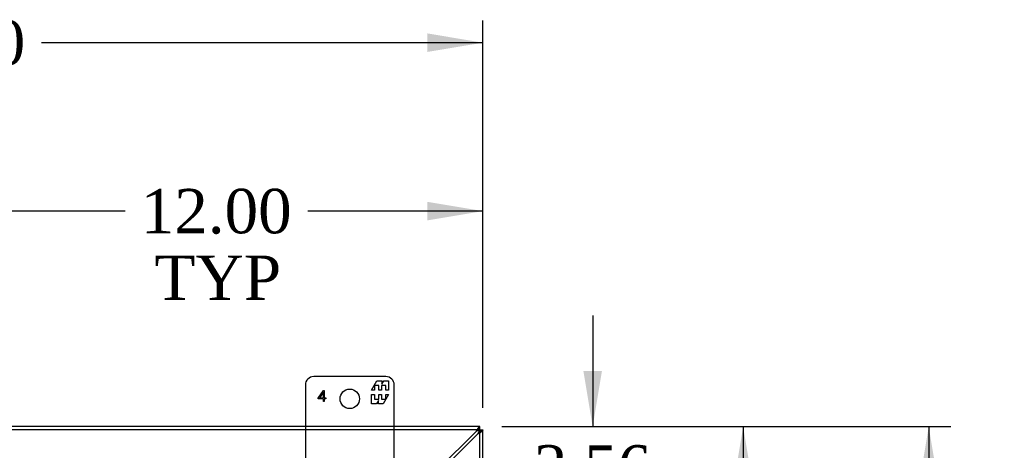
# Model space of a CAD drawing. Header units: inches. Extents: x 1 to 240, y -1 to 159.
# Tile 37 of 65: x 71 to 94, y 100 to 110. Entities that reach past the tile are written whole.
import ezdxf
from ezdxf.enums import TextEntityAlignment as Align
from ezdxf.lldxf.tags import DXFTag

# ---------------------------------------------------------------- set-up
doc = ezdxf.new("R2010")
doc.units = ezdxf.units.IN
doc.header["$MEASUREMENT"] = 0
for name, color, linetype in [('COM48573', 7, 'Continuous'), ('Default', 7, 'Continuous'), ('FET07720', 7, 'Continuous')]:
    doc.layers.add(name, color=color, linetype=linetype)
doc.styles.add('SEACAD_Times_New_Roman', font='times.ttf')
tags = doc.linetypes.add('HIDDEN2', pattern=[0.1875, 0.125, -0.0625]).pattern_tags.tags
tags[6:7] = [DXFTag(74, 4), DXFTag(75, 0), DXFTag(340, '0'), DXFTag(46, 0.0), DXFTag(50, 0.0), DXFTag(44, 0.0), DXFTag(45, 0.0)]
tags[4:5] = [DXFTag(74, 4), DXFTag(75, 0), DXFTag(340, '0'), DXFTag(46, 0.0), DXFTag(50, 0.0), DXFTag(44, 0.0), DXFTag(45, 0.0)]
doc.dimstyles.new('HAMMOND_(STH_-_240x160)', dxfattribs={"dimtxt": 1, "dimasz": 1.25, "dimexe": 0.5, "dimexo": 0.5, "dimgap": 0.25, "dimtad": 0, "dimtih": 1, "dimtoh": 1, "dimlfac": 0.125, "dimzin": 0, "dimdsep": 46, "dimtxsty": 'SEACAD_Times_New_Roman', "dimblk1": '_SE_FILLED', "dimblk2": '_SE_FILLED', "dimsah": 1, "dimcen": 0.5, "dimadec": 0, "dimazin": 0, "dimtfac": 0.8, "dimtofl": 0, "dimtmove": 0, "dimatfit": 3, "dimfxl": 1, "dimtolj": 1, "dimtzin": 0, "dimarcsym": 0})

# ---------------------------------------------------------------- blocks, each defined once
blk = doc.blocks.new('SE5')
at = {"layer": 'COM48573', "color": 7, "linetype": 'HIDDEN2'}
for p, q in [((81.724, 100.356), (69.861, 100.356)), ((81.729, 96.931), (81.729, 100.35))]:
    blk.add_line(p, q, dxfattribs=at)
at = {"layer": 'COM48573', "color": 7, "linetype": 'Continuous'}
for p, q in [((81.724, 100.428), (70.667, 100.428)), ((81.646, 100.32), (80.792, 99.466)), ((80.864, 99.444), (81.693, 100.273)), ((81.712, 100.339), (81.693, 100.32)), ((81.712, 100.339), (81.693, 100.32)), ((81.712, 100.339), (81.727, 100.354)), ((81.712, 100.339), (81.727, 100.354)), ((81.729, 100.428), (81.724, 100.428)), ((81.724, 100.356), (81.724, 100.428)), ((81.724, 100.356), (81.729, 100.356)), ((81.729, 100.356), (81.728, 100.354)), ((81.729, 100.356), (81.728, 100.354)), ((81.729, 100.356), (81.729, 100.428)), ((81.729, 100.356), (81.801, 100.356)), ((81.729, 100.356), (81.729, 100.35)), ((81.729, 100.35), (81.801, 100.35)), ((81.801, 100.35), (81.801, 100.356)), ((81.801, 97.731), (81.801, 100.35))]:
    blk.add_line(p, q, dxfattribs=at)
for centre, radius, start, end in [((82.079, 100.111), 0.48, 142.0615, 154.2057), ((81.82, 100.061), 0.312, 112.5969, 123.8057), ((81.484, 100.705), 0.48, 295.7943, 307.9385), ((81.435, 100.446), 0.312, 326.1943, 337.4031)]:
    blk.add_arc(centre, radius, start, end, dxfattribs=at)
for points, knots in [([(81.724, 100.428), (81.721, 100.428), (81.718, 100.426), (81.71, 100.418), (81.705, 100.412), (81.7, 100.406)], [0, 0, 0, 0, 0.5, 0.5, 1, 1, 1, 1]), ([(81.724, 100.356), (81.723, 100.356), (81.722, 100.356), (81.719, 100.356), (81.717, 100.355), (81.714, 100.354), (81.711, 100.353), (81.707, 100.352), (81.704, 100.35), (81.701, 100.349), (81.7, 100.349)], [0, 0, 0, 0, 0.113631, 0.230199, 0.349926, 0.472979, 0.599472, 0.729469, 0.862987, 1, 1, 1, 1]), ([(81.712, 100.339), (81.71, 100.341), (81.709, 100.343), (81.709, 100.347), (81.709, 100.348), (81.71, 100.349), (81.711, 100.35), (81.714, 100.352), (81.717, 100.353), (81.722, 100.354), (81.725, 100.354), (81.728, 100.354)], [0, 0, 0, 0, 0.25, 0.25, 0.375, 0.375, 0.5, 0.5, 0.75, 0.75, 1, 1, 1, 1]), ([(81.728, 100.354), (81.727, 100.351), (81.727, 100.349), (81.726, 100.343), (81.725, 100.341), (81.723, 100.337), (81.721, 100.336), (81.717, 100.336), (81.714, 100.337), (81.712, 100.339)], [0, 0, 0, 0, 0.25, 0.25, 0.5, 0.5, 0.75, 0.75, 1, 1, 1, 1]), ([(81.722, 100.327), (81.723, 100.328), (81.724, 100.331), (81.725, 100.334), (81.726, 100.337), (81.727, 100.341), (81.728, 100.343), (81.729, 100.346), (81.729, 100.348), (81.729, 100.35), (81.729, 100.35)], [0, 0, 0, 0, 0.137013, 0.270531, 0.400528, 0.527021, 0.650074, 0.769801, 0.886369, 1, 1, 1, 1]), ([(81.78, 100.327), (81.786, 100.332), (81.791, 100.337), (81.799, 100.345), (81.801, 100.348), (81.801, 100.35)], [0, 0, 0, 0, 0.5, 0.5, 1, 1, 1, 1])]:
    blk.add_open_spline(points, degree=3, knots=knots, dxfattribs=at)
at = {"layer": 'COM48573', "color": 7, "linetype": 'HIDDEN2'}
for points in [[(81.727, 100.354), (81.723, 100.357), (81.721, 100.36), (81.716, 100.368), (81.714, 100.372), (81.711, 100.38), (81.71, 100.383), (81.709, 100.391), (81.709, 100.394), (81.709, 100.404), (81.711, 100.41), (81.715, 100.416), (81.717, 100.418), (81.722, 100.421), (81.725, 100.423), (81.729, 100.423)], [(81.797, 100.356), (81.796, 100.352), (81.795, 100.349), (81.791, 100.344), (81.79, 100.342), (81.785, 100.339), (81.783, 100.338), (81.777, 100.336), (81.774, 100.336), (81.764, 100.335), (81.757, 100.337), (81.745, 100.341), (81.741, 100.343), (81.734, 100.347), (81.73, 100.35), (81.727, 100.354)]]:
    blk.add_open_spline(points, degree=3, knots=[0, 0, 0, 0, 0.125, 0.125, 0.25, 0.25, 0.375, 0.375, 0.5, 0.5, 0.75, 0.75, 0.875, 0.875, 1, 1, 1, 1], dxfattribs=at)
for points in [[(81.709, 100.396), (81.709, 100.379), (81.709, 100.362), (81.709, 100.345)], [(81.719, 100.336), (81.735, 100.336), (81.753, 100.336), (81.77, 100.336)]]:
    blk.add_open_spline(points, degree=3, dxfattribs=at)
at = {"layer": 'FET07720', "color": 7, "linetype": 'Continuous'}
for p, q in [((77.801, 101.366), (77.801, 100.428)), ((79.614, 101.553), (77.989, 101.553)), ((79.291, 101.248), (79.414, 101.46)), ((79.454, 101.354), (79.356, 101.354)), ((79.356, 101.354), (79.356, 101.248)), ((79.414, 101.46), (79.523, 101.46)), ((79.454, 101.248), (79.454, 101.354)), ((79.612, 101.354), (79.514, 101.354)), ((79.514, 101.354), (79.514, 101.248)), ((79.523, 101.46), (79.523, 101.382)), ((79.523, 101.382), (79.568, 101.46)), ((79.568, 101.46), (79.676, 101.46)), ((79.612, 101.248), (79.612, 101.354)), ((79.676, 101.46), (79.676, 101.248)), ((79.801, 100.428), (79.801, 101.366)), ((78.091, 101.07), (78.21, 101.241)), ((78.207, 101.202), (78.12, 101.077)), ((78.207, 101.077), (78.207, 101.202)), ((78.21, 101.241), (78.227, 101.241)), ((78.227, 101.241), (78.227, 101.077)), ((79.356, 101.248), (79.291, 101.248)), ((79.291, 100.938), (79.291, 101.15)), ((79.291, 101.15), (79.356, 101.15)), ((79.356, 101.15), (79.356, 101.045)), ((79.514, 101.248), (79.454, 101.248)), ((79.454, 101.045), (79.454, 101.15)), ((79.454, 101.15), (79.514, 101.15)), ((79.514, 101.15), (79.514, 101.045)), ((79.676, 101.15), (79.554, 100.938)), ((79.676, 101.248), (79.612, 101.248)), ((79.612, 101.045), (79.612, 101.15)), ((79.612, 101.15), (79.676, 101.15)), ((78.091, 101.056), (78.091, 101.07)), ((78.207, 101.056), (78.091, 101.056)), ((78.12, 101.077), (78.207, 101.077)), ((78.207, 100.991), (78.207, 101.056)), ((78.227, 100.991), (78.207, 100.991)), ((78.227, 101.077), (78.262, 101.077)), ((78.262, 101.056), (78.227, 101.056)), ((78.227, 101.056), (78.227, 100.991)), ((78.262, 101.077), (78.262, 101.056)), ((79.4, 100.938), (79.291, 100.938)), ((79.356, 101.045), (79.454, 101.045)), ((79.445, 101.016), (79.4, 100.938)), ((79.445, 100.938), (79.445, 101.016)), ((79.554, 100.938), (79.445, 100.938)), ((79.514, 101.045), (79.612, 101.045))]:
    blk.add_line(p, q, dxfattribs=at)
at = {"layer": 'FET07720', "color": 7, "linetype": 'HIDDEN2'}
for p, q in [((77.801, 100.428), (77.801, 99.241)), ((79.801, 99.241), (79.801, 100.428))]:
    blk.add_line(p, q, dxfattribs=at)
at = {"layer": 'FET07720', "color": 7, "linetype": 'Continuous'}
blk.add_circle((78.801, 101.053), 0.219, dxfattribs=at)
for centre, start, end in [((77.989, 101.366), 90, 180), ((79.614, 101.366), 0, 90)]:
    blk.add_arc(centre, 0.188, start, end, dxfattribs=at)
blk = doc.blocks.new('DMBLK2341')
at = {"layer": 'Default', "linetype": 'Continuous'}
for points in [[(87.87, 99.178), (87.661, 100.428), (87.453, 99.178)], [(87.87, 88.718), (87.453, 88.718), (87.661, 87.468)]]:
    blk.add_hatch(color=7, dxfattribs=at).paths.add_polyline_path(points)
at = {"layer": 'Default', "color": 7, "linetype": 'Continuous'}
for p, q in [((82.224, 100.428), (88.161, 100.428)), ((87.661, 100.428), (87.661, 94.798)), ((87.661, 93.448), (87.661, 87.468)), ((82.364, 87.468), (88.161, 87.468))]:
    blk.add_line(p, q, dxfattribs=at)
at = {"layer": 'Default', "color": 7, "linetype": 'Continuous', "style": 'SEACAD_Times_New_Roman'}
blk.add_text('12.96', height=1, dxfattribs=at).set_placement((85.955, 94.448), align=Align.TOP_LEFT)
blk = doc.blocks.new('_SE_FILLED')
at = {"color": 0}
blk.add_line((0, 0), (-1, 0), dxfattribs=at)
blk.add_solid([(0, 0), (-1, -0.1665), (-1, 0.1665), (0, 0)], dxfattribs=at)
blk = doc.blocks.new('DMBLK2346')
at = {"layer": 'Default', "linetype": 'Continuous'}
for points in [[(59.051, 109.282), (57.801, 109.073), (59.051, 108.865)], [(80.551, 109.282), (80.551, 108.865), (81.801, 109.073)]]:
    blk.add_hatch(color=7, dxfattribs=at).paths.add_polyline_path(points)
at = {"layer": 'Default', "color": 7, "linetype": 'Continuous'}
for p, q in [((57.801, 100.85), (57.801, 109.573)), ((81.801, 100.85), (81.801, 109.573)), ((67.745, 109.073), (57.801, 109.073)), ((81.801, 109.073), (71.858, 109.073))]:
    blk.add_line(p, q, dxfattribs=at)
at = {"layer": 'Default', "color": 7, "linetype": 'Continuous', "style": 'SEACAD_Times_New_Roman'}
blk.add_text('24.00', height=1, dxfattribs=at).set_placement((68.095, 109.573), align=Align.TOP_LEFT)
blk = doc.blocks.new('DMBLK2350')
at = {"layer": 'Default', "linetype": 'Continuous'}
for points in [[(92.049, 99.178), (91.84, 100.428), (91.632, 99.178)], [(92.049, 83.678), (91.632, 83.678), (91.84, 82.428)]]:
    blk.add_hatch(color=7, dxfattribs=at).paths.add_polyline_path(points)
at = {"layer": 'Default', "color": 7, "linetype": 'Continuous'}
for p, q in [((82.224, 100.428), (92.34, 100.428)), ((91.84, 100.428), (91.84, 92.278)), ((91.84, 90.928), (91.84, 82.428)), ((82.34, 82.428), (92.34, 82.428))]:
    blk.add_line(p, q, dxfattribs=at)
at = {"layer": 'Default', "color": 7, "linetype": 'Continuous', "style": 'SEACAD_Times_New_Roman'}
blk.add_text('18.00', height=1, dxfattribs=at).set_placement((90.134, 91.928), align=Align.TOP_LEFT)
blk = doc.blocks.new('DMBLK2351')
at = {"layer": 'Default', "linetype": 'Continuous'}
for points in [[(71.051, 105.489), (69.801, 105.281), (71.051, 105.072)], [(80.551, 105.489), (80.551, 105.072), (81.801, 105.281)]]:
    blk.add_hatch(color=7, dxfattribs=at).paths.add_polyline_path(points)
at = {"layer": 'Default', "color": 7, "linetype": 'Continuous'}
for p, q in [((69.801, 100.967), (69.801, 105.781)), ((81.801, 100.85), (81.801, 105.781)), ((73.745, 105.281), (69.801, 105.281)), ((81.801, 105.281), (77.858, 105.281))]:
    blk.add_line(p, q, dxfattribs=at)
at = {"layer": 'Default', "color": 7, "linetype": 'Continuous', "style": 'SEACAD_Times_New_Roman'}
for s, p in [('12.00', (74.095, 105.781)), ('TYP', (74.403, 104.281))]:
    blk.add_text(s, height=1, dxfattribs=at).set_placement(p, align=Align.TOP_LEFT)
blk = doc.blocks.new('DMBLK2369')
at = {"layer": 'Default', "linetype": 'Continuous'}
for points in [[(84.48, 101.678), (84.063, 101.678), (84.272, 100.428)], [(84.48, 95.616), (84.272, 96.866), (84.063, 95.616)]]:
    blk.add_hatch(color=7, dxfattribs=at).paths.add_polyline_path(points)
at = {"layer": 'Default', "color": 7, "linetype": 'Continuous'}
for p, q in [((84.272, 102.928), (84.272, 100.428)), ((82.224, 100.428), (84.772, 100.428)), ((82.34, 96.866), (84.772, 96.866)), ((84.272, 96.866), (84.272, 94.366))]:
    blk.add_line(p, q, dxfattribs=at)
at = {"layer": 'Default', "color": 7, "linetype": 'Continuous', "style": 'SEACAD_Times_New_Roman'}
for s, p in [('3.56', (82.945, 100.01)), ('TYP', (82.874, 98.51))]:
    blk.add_text(s, height=1, dxfattribs=at).set_placement(p, align=Align.TOP_LEFT)

msp = doc.modelspace()

# ---------------------------------------------------------------- block references
at = {"layer": 'Default'}
msp.add_blockref('SE5', (0, 0), dxfattribs=at)

# ---------------------------------------------------------------- dimensions: what is measured, and where the dimension line sits
at = {"layer": 'Default', "color": 7, "linetype": 'Continuous'}
for base, p2, text, picture, middle in [((57.801, 109.073), (57.801, 100.35), '\\A1;<>', 'DMBLK2346', (69.801, 109.073)), ((69.801, 105.281), (69.801, 100.467), '\\A1;<>\\PTYP', 'DMBLK2351', (75.801, 105.281))]:
    dim = msp.add_linear_dim(base=base, p1=(81.801, 100.35), p2=p2, text=text, dimstyle='HAMMOND_(STH_-_240x160)', override={"dimlfac": 1}, dxfattribs=at)
    dim.commit()
    dim.dimension.update_dxf_attribs({"geometry": picture, "text_midpoint": middle, "dimtype": 160})
for base, p2, text, picture, middle in [((84.272, 96.866), (81.84, 96.866), '\\A1;<>\\PTYP', 'DMBLK2369', (84.272, 99.51)), ((87.661, 87.468), (81.864, 87.468), '\\A1;<>', 'DMBLK2341', (87.661, 93.948)), ((91.84, 82.428), (81.84, 82.428), '\\A1;<>', 'DMBLK2350', (91.84, 91.428))]:
    dim = msp.add_linear_dim(base=base, p1=(81.724, 100.428), p2=p2, angle=90, text=text, dimstyle='HAMMOND_(STH_-_240x160)', override={"dimlfac": 1}, dxfattribs=at)
    dim.commit()
    dim.dimension.update_dxf_attribs({"geometry": picture, "text_midpoint": middle, "dimtype": 160})

doc.saveas('drawing.dxf')
